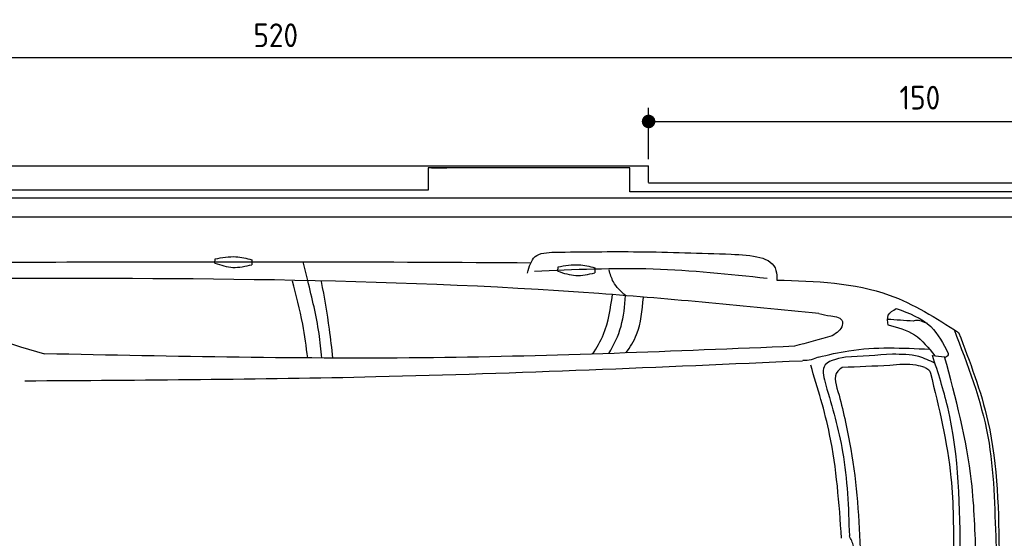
# Model space of a CAD drawing. Header units: millimetres. Extents: x 705 to 7297, y 228 to 3419.
# Tile 3 of 4: x 2918 to 5822, y 1888 to 3419. Entities that reach past the tile are written whole.
import ezdxf

# ---------------------------------------------------------------- set-up
doc = ezdxf.new("R2010")
doc.units = ezdxf.units.MM
doc.layers.get('0').update_dxf_attribs({"lineweight": 25})
doc.layers.add('4', color=3, linetype='Continuous')
doc.layers.add('5', color=3, linetype='Continuous', lineweight=25)
doc.layers.add('Car', color=10, linetype='Continuous', lineweight=25)
doc.styles.get("Standard").update_dxf_attribs({"font": 'ISOCP.SHX'})
doc.dimstyles.new('GEN-ISO$0', dxfattribs={"dimscale": 20, "dimtxt": 3.5, "dimasz": 2, "dimexe": 2, "dimexo": 1, "dimgap": 1.5, "dimtad": 1, "dimdec": 1, "dimlfac": 0.1, "dimdsep": 46, "dimtxsty": 'Standard', "dimblk": 'PUNKT', "dimcen": 2, "dimclrd": 256, "dimclre": 256, "dimclrt": 2, "dimadec": 0, "dimazin": 0, "dimtp": 0.1, "dimtm": 0.1, "dimtfac": 0.71, "dimtdec": 1, "dimtmove": 2, "dimatfit": 3, "dimldrblk": 'PUNKT', "dimfxl": 1, "dimtolj": 1, "dimarcsym": 0})

# ---------------------------------------------------------------- blocks, each defined once
blk = doc.blocks.new('PUNKT')
at = {"layer": '4', "color": 0, "linetype": 'ByBlock'}
blk.add_line((-0.5, 0), (-1, 0), dxfattribs=at)
at = {"layer": '4', "color": 0, "linetype": 'ByBlock', "const_width": 0.5}
blk.add_lwpolyline([(-0.25, 0, 1), (0.25, 0, 1)], format="xyb", close=True, dxfattribs=at)
blk = doc.blocks.new('*D5')
at = {"layer": '5', "lineweight": -2, "transparency": 16777216}
for p, q in [((1072.7, 2957.3), (1072.7, 3347.3)), ((6272.8, 2957.3), (6272.8, 3347.3)), ((1112.7, 3307.3), (6232.8, 3307.3))]:
    blk.add_line(p, q, dxfattribs=at)
at = {"layer": 'DEFPOINTS', "color": 0, "transparency": 16777216}
for p in [(6272.8, 3307.3), (1072.7, 2937.3), (6272.8, 2937.3)]:
    blk.add_point(p, dxfattribs=at)
at = {"layer": '5', "lineweight": -2, "transparency": 16777216, "xscale": 40, "yscale": 40, "zscale": 40, "rotation": 180}
blk.add_blockref('PUNKT', (1072.7, 3307.3), dxfattribs=at)
at = {"layer": '5', "lineweight": -2, "transparency": 16777216, "xscale": 40, "yscale": 40, "zscale": 40}
blk.add_blockref('PUNKT', (6272.8, 3307.3), dxfattribs=at)
at = {"layer": '5', "color": 2, "transparency": 16777216, "insert": (3672.8, 3372.7), "char_height": 70, "attachment_point": 5}
blk.add_mtext('\\A1;520', dxfattribs=at)
blk = doc.blocks.new('*D7')
at = {"layer": '5', "lineweight": -2, "transparency": 16777216}
for p, q in [((4772.7, 3007.3), (4772.7, 3158.3)), ((6272.8, 2957.3), (6272.8, 3158.3)), ((4812.7, 3118.3), (6232.8, 3118.3))]:
    blk.add_line(p, q, dxfattribs=at)
at = {"layer": 'DEFPOINTS', "color": 0, "transparency": 16777216}
for p in [(6272.8, 3118.3), (4772.7, 2987.3), (6272.8, 2937.3)]:
    blk.add_point(p, dxfattribs=at)
at = {"layer": '5', "lineweight": -2, "transparency": 16777216, "xscale": 40, "yscale": 40, "zscale": 40, "rotation": 180}
blk.add_blockref('PUNKT', (4772.7, 3118.3), dxfattribs=at)
at = {"layer": '5', "lineweight": -2, "transparency": 16777216, "xscale": 40, "yscale": 40, "zscale": 40}
blk.add_blockref('PUNKT', (6272.8, 3118.3), dxfattribs=at)
at = {"layer": '5', "color": 2, "transparency": 16777216, "insert": (5572.8, 3188.5), "char_height": 70, "attachment_point": 5}
blk.add_mtext('\\A1;150', dxfattribs=at)

msp = doc.modelspace()

# ---------------------------------------------------------------- linework, layer by layer
for p, q in [((1372.73, 2987.27), (4772.73, 2987.27)), ((4717.73, 2981.27), (4122.73, 2981.27)), ((4122.73, 2981.27), (4122.73, 2915.77)), ((4132.73, 2981.27), (4177.96, 2981.27)), ((4717.73, 2910.77), (4717.73, 2981.27)), ((4772.73, 2938.02), (4772.73, 2987.27)), ((4772.73, 2937.27), (6272.78, 2937.27)), ((4122.73, 2915.77), (1832.73, 2915.77)), ((6251.55, 2910.77), (4717.73, 2910.77)), ((4551.14, 2892.27), (1454.13, 2892.27)), ((4266.5, 2892.27), (4266.2, 2892.27)), ((4266.5, 2892.27), (4266.5, 2892.27)), ((6015.69, 2892.27), (4551.14, 2892.27)), ((1533.3, 2837.27), (6020.48, 2837.27))]:
    msp.add_line(p, q)
at = {"layer": 'Car'}
for p, q in [((3767.27, 2648.69), (3753.33, 2704.49)), ((5610.31, 2427.28), (5646.03, 2424.09))]:
    msp.add_line(p, q, dxfattribs=at)
for points in [[(3493.66, 2700.15), (3493.91, 2713.08)], [(3602.44, 2710.45), (3602.15, 2695.47)], [(4505.33, 2676.36), (4505.58, 2689.29)], [(4614.1, 2686.66), (4613.82, 2671.68)]]:
    msp.add_lwpolyline(points, dxfattribs=at)
msp.add_arc((4698.74, 8390.15), 6197.21, 250.355167, 254.006031, dxfattribs=at)
for points in [[(4415.89, 2671.17), (4437.8, 2719.41), (4495.65, 2732.64)], [(4495.65, 2732.64), (4743.7, 2733.94), (5016.11, 2726.67)], [(3493.91, 2713.08), (3555.31, 2719.16), (3602.44, 2710.45)], [(5016.11, 2726.67), (5148.54, 2678.71), (5151.17, 2650.45)], [(3493.66, 2700.15), (3546.55, 2687.78), (3602.15, 2695.47)], [(5122.21, 2655.19), (4786.68, 2682.48), (4435.88, 2675.73)], [(4505.33, 2676.36), (4558.22, 2663.99), (4613.82, 2671.68)], [(4505.58, 2689.29), (4566.98, 2695.37), (4614.1, 2686.66)], [(4704.9, 2604.34), (4668.71, 2645.44), (4656.29, 2680.13)], [(5275.16, 2551.44), (4626.07, 2610.37), (2710.47, 2654.59)], [(5151.17, 2650.45), (5482.76, 2606.22), (5687.25, 2495.82)], [(5479.06, 2517.58), (5479.89, 2546.37), (5503.5, 2566.27)], [(5503.5, 2566.54), (5605.19, 2513), (5656.67, 2433.2)], [(5275.16, 2551.44), (5310.42, 2544.55), (5344.68, 2527.86), (5345.18, 2524.73)], [(5553.62, 2529.25), (5477.56, 2534.24)], [(5479.06, 2517.85), (5557.01, 2488.46), (5616.98, 2426.69)], [(5673.84, 2504.35), (5773.54, 2188.54), (5797.49, 1875.22), (5799.65, 1828.55)], [(5313.83, 2485.57), (5203.32, 2454.92)], [(5687.25, 2495.82), (5773.72, 2233.12), (5806.93, 1828.54)], [(5203.32, 2454.92), (4138.2, 2421.26), (2991.19, 2432.83)], [(5273.09, 2422.73), (5363.86, 2441.82), (5601.14, 2446.53)], [(5226.93, 2411.44), (3967.86, 2364.44), (2932.86, 2352.28)], [(5273.09, 2422.73), (5252.72, 2415.24), (5228.18, 2412.72)], [(5353.92, 2423.22), (5290.16, 2394.54), (5295.23, 2340.69)], [(5492.04, 2431.26), (5353.92, 2423.22)], [(5617.44, 2405.2), (5569.49, 2424.38), (5492.04, 2431.26)], [(5692.51, 1828.66), (5655.17, 2275.07), (5610.31, 2427.28)], [(5656.67, 2433.2), (5655.99, 2429.44), (5646.87, 2421)], [(5342.01, 1888.35), (5306.75, 2194.74), (5250.89, 2399.26)], [(5343.77, 2392.25), (5330.83, 2381.73), (5334.84, 2311.15)], [(5484.26, 2398.25), (5343.77, 2392.25)], [(5587.74, 2392.38), (5562.04, 2398.92), (5484.26, 2398.25)], [(5587.74, 2392.38), (5599.06, 2385.81), (5604.25, 2376.07)], [(5604.25, 2376.07), (5664.45, 2067.75), (5672.05, 1831.62)], [(5295.23, 2340.69), (5345.17, 2143.6), (5364.91, 1895.96)], [(5334.84, 2311.15), (5369.44, 2151.3), (5398.32, 1838.7)], [(5380.3, 1829.28), (5377.48, 1864.69), (5364.91, 1895.96)]]:
    msp.add_spline(points, degree=3, dxfattribs=at)
for points, knots in [([(2729.1, 2702.41), (3078.78, 2703.94), (3644.26, 2705.77), (4209.73, 2702.99), (4425.51, 2701.59)], [30.8675023, 30.8675023, 30.8675023, 30.8675023, 135.7738464, 200.5104278, 200.5104278, 200.5104278, 200.5104278]), ([(3767.03, 2420.67), (3763.17, 2453.89), (3752.65, 2531.08), (3733.2, 2606.64), (3722.66, 2647.56)], [6.4540006, 6.4540006, 6.4540006, 6.4540006, 16.5424251, 29.8301072, 29.8301072, 29.8301072, 29.8301072]), ([(3808.48, 2420.24), (3806.54, 2444.48), (3798.73, 2521.52), (3780.08, 2596.93), (3767.27, 2648.69)], [6.5803524, 6.5803524, 6.5803524, 6.5803524, 13.8699149, 29.8274463, 29.8274463, 29.8274463, 29.8274463]), ([(3841.3, 2420.24), (3838.44, 2448.54), (3829.91, 2524.8), (3816.31, 2600.37), (3808.09, 2646.04)], [6.6592474, 6.6592474, 6.6592474, 6.6592474, 15.2289071, 29.6828472, 29.6828472, 29.6828472, 29.6828472]), ([(4607.43, 2431.98), (4620.27, 2450.69), (4651.46, 2504.19), (4660.32, 2567.18), (4665.91, 2606.91)], [7.5476492, 7.5476492, 7.5476492, 7.5476492, 14.3334492, 26.2908128, 26.2908128, 26.2908128, 26.2908128]), ([(4655.66, 2433.57), (4670.69, 2459.32), (4696.87, 2513.06), (4702.2, 2573.59), (4704.9, 2604.34)], [6.572602, 6.572602, 6.572602, 6.572602, 15.4380648, 24.5854757, 24.5854757, 24.5854757, 24.5854757]), ([(4705.8, 2435.29), (4718.55, 2452.41), (4749.03, 2501.75), (4754.19, 2561.76), (4757.35, 2598.59)], [6.8925435, 6.8925435, 6.8925435, 6.8925435, 13.2652487, 24.5027164, 24.5027164, 24.5027164, 24.5027164]), ([(5738.49, 1828.61), (5736.17, 1904.76), (5730.03, 2106.66), (5679.11, 2302.38), (5646.03, 2424.09)], [0, 0, 0, 0, 22.79473, 60.4405335, 60.4405335, 60.4405335, 60.4405335])]:
    msp.add_open_spline(points, degree=3, knots=knots, dxfattribs=at)
for points, end_tangent in [([(5595.22, 2521.69), (5559.57, 2530.54), (5553.62, 2529.25)], (-0.9993967, 0.0347318)), ([(5345.18, 2524.73), (5344.2, 2517.39), (5313.83, 2485.57)], (-0.9621296, -0.2725926))]:
    msp.add_spline(points, degree=3, dxfattribs=dict(at, end_tangent=end_tangent))

# ---------------------------------------------------------------- dimensions: what is measured, and where the dimension line sits
at = {"layer": '5'}
dim = msp.add_linear_dim(base=(6272.78, 3307.3), p1=(1072.73, 2937.27), p2=(6272.78, 2937.27), dimstyle='GEN-ISO$0', override={"dimtad": 3}, dxfattribs=at)
dim.commit()
dim.dimension.update_dxf_attribs({"geometry": '*D5', "text_midpoint": (3672.78, 3372.67), "dimtype": 160})
dim = msp.add_linear_dim(base=(6272.78, 3118.28), p1=(4772.73, 2987.27), p2=(6272.78, 2937.27), dimstyle='GEN-ISO$0', dxfattribs=at)
dim.commit()
dim.dimension.update_dxf_attribs({"geometry": '*D7', "text_midpoint": (5572.75, 3188.46), "dimtype": 160})

doc.saveas('drawing.dxf')
